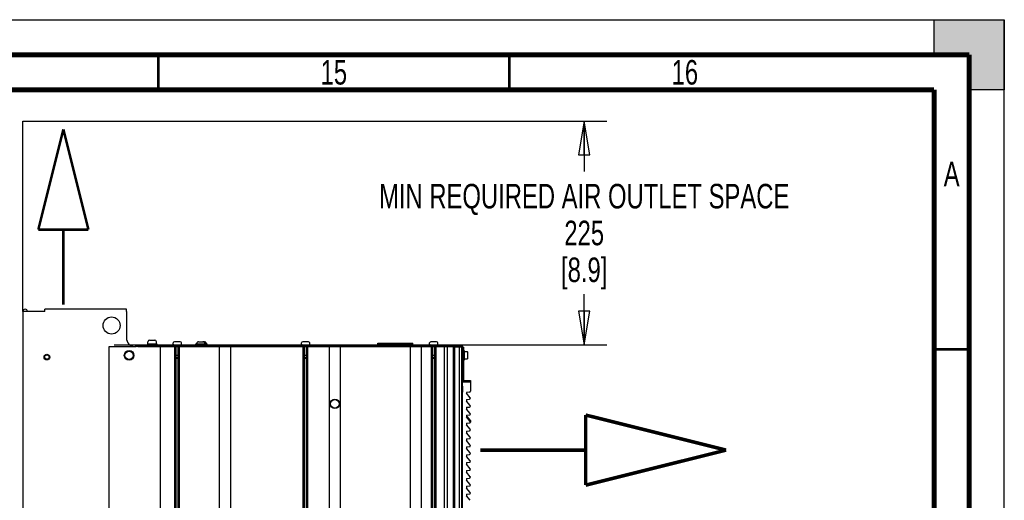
# Paper-space layout 'SUBMITTAL_E2H_2_1' of a CAD drawing. Header units: millimetres. Extents: x 0 to 841, y 0 to 594.
# Tile 67 of 67: x 701 to 841, y 525 to 594. Entities that reach past the tile are written whole.
import ezdxf

# ---------------------------------------------------------------- set-up
doc = ezdxf.new("R2010")
doc.units = ezdxf.units.MM
doc.header["$LTSCALE"] = 46.255
doc.layers.get('0').update_dxf_attribs({"linetype": 'CONTINUOUS'})
for name, color, linetype in [('002___PRT_ALL_AXES', 7, 'CONTINUOUS'), ('02___PRT_ALL_AXES', 7, 'CONTINUOUS'), ('CHAMFERS', 7, 'CONTINUOUS'), ('DATUM', 7, 'CONTINUOUS'), ('DRAFTS', 7, 'CONTINUOUS'), ('NOTES', 7, 'CONTINUOUS'), ('ROUNDS', 7, 'CONTINUOUS')]:
    doc.layers.add(name, color=color, linetype=linetype)
doc.styles.get("Standard").update_dxf_attribs({"font": 'txt', "width": 0.725})
doc.dimstyles.new('DIMSTYLE_1', dxfattribs={"dimtxt": 3.5, "dimasz": 4.8, "dimexe": 3.2, "dimexo": 1.6, "dimgap": 1.75, "dimtad": 0, "dimtih": 1, "dimtoh": 1, "dimdec": 1, "dimzin": 0, "dimdsep": 46, "dimtxsty": 'STANDARD', "dimblk": 'CLOSED', "dimblk1": 'CLOSED', "dimblk2": 'CLOSED', "dimcen": 0.09, "dimadec": 0, "dimazin": 0, "dimtp": 0.4, "dimtm": 0.4, "dimtfac": 1, "dimtdec": 1, "dimtofl": 0, "dimtmove": 0, "dimatfit": 3, "dimldrblk": 'CLOSED', "dimfxl": 1, "dimtolj": 1, "dimtzin": 0, "dimarcsym": 0})

# ---------------------------------------------------------------- blocks, each defined once
blk = doc.blocks.new('_CLOSED')
at = {"color": 0, "linetype": 'BYBLOCK'}
for p, q in [((0, 0), (-1, 0.167)), ((-1, 0.167), (-1, -0.167)), ((-1, -0.167), (0, 0)), ((-1, 0), (0, 0))]:
    blk.add_line(p, q, dxfattribs=at)
blk = doc.blocks.new('*D0')
at = {"color": 2, "linetype": 'CONTINUOUS'}
for p, q in [((717.78, 579.54), (784.36, 579.54)), ((781.16, 579.54), (781.16, 572.34)), ((781.16, 547.64), (781.16, 554.84)), ((714.22, 547.64), (784.36, 547.64))]:
    blk.add_line(p, q, dxfattribs=at)
at = {"color": 2, "linetype": 'CONTINUOUS', "xscale": 4.8, "yscale": 4.8, "zscale": 4.8}
for p, rotation in [((781.16, 579.54), 90), ((781.16, 547.64), 270)]:
    blk.add_blockref('_CLOSED', p, dxfattribs=dict(at, rotation=rotation))
at = {"color": 2, "linetype": 'CONTINUOUS', "insert": (781.16, 570.59), "char_height": 3.5, "width": 73.5875, "attachment_point": 2, "line_spacing_factor": 0.9}
blk.add_mtext('MIN REQUIRED AIR OUTLET SPACE\\P225\\P[8.9]', dxfattribs=at)

psp = doc.layouts.new('SUBMITTAL_E2H_2_1')

# ---------------------------------------------------------------- hatches: boundary and pattern name
at = {"linetype": 'CONTINUOUS'}
h = psp.add_hatch(color=7, dxfattribs=at)
h.paths.add_polyline_path([(0, 10), (5, 10), (5, 5), (10, 5), (10, 0), (0, 0)])
h.paths.add_polyline_path([(0, 594), (10, 594), (10, 589), (5, 589), (5, 584), (0, 584)])
h.paths.add_polyline_path([(841, 0), (841, 10), (836, 10), (836, 5), (831, 5), (831, 0)])
h.paths.add_polyline_path([(836, 584), (836, 589), (831, 589), (831, 594), (841, 594), (841, 584)])

# ---------------------------------------------------------------- linework, layer by layer
at = {"color": 7, "linetype": 'CONTINUOUS'}
for p, q in [((0, 594), (841, 594)), ((0, 594), (841, 594)), ((831, 594), (841, 594)), ((831, 589), (831, 594)), ((831, 589), (831, 594)), ((841, 594), (841, 584)), ((841, 0), (841, 594)), ((841, 0), (841, 594)), ((836, 589), (831, 589)), ((836, 584), (836, 589)), ((841, 584), (836, 584)), ((841, 584), (836, 584)), ((701.2, 552.39), (701.2, 579.54)), ((701.2, 579.54), (762.12, 579.54)), ((713.48, 322.39), (713.48, 547.39)), ((719.26, 548.32), (719.98, 548.32)), ((720.82, 322.39), (720.82, 547.39)), ((722.79, 548.09), (723.6, 548.09)), ((722.86, 322.39), (722.86, 547.39)), ((723.05, 322.39), (723.05, 547.39)), ((723.34, 322.39), (723.34, 547.39)), ((723.53, 322.39), (723.53, 547.39)), ((725.86, 547.79), (727.44, 547.79)), ((725.86, 547.64), (725.86, 547.79)), ((726.23, 548.08), (727.06, 548.08)), ((727.23, 547.64), (727.23, 547.79)), ((727.44, 547.64), (727.44, 547.79)), ((729.23, 322.39), (729.23, 547.39)), ((730.82, 322.39), (730.82, 547.39)), ((741.06, 548.09), (741.87, 548.09)), ((741.13, 322.39), (741.13, 547.39)), ((741.32, 322.39), (741.32, 547.39)), ((741.61, 322.39), (741.61, 547.39)), ((741.8, 322.39), (741.8, 547.39)), ((744.86, 322.39), (744.86, 547.39)), ((746.45, 322.39), (746.45, 547.39)), ((751.77, 547.89), (756.77, 547.89)), ((751.77, 547.64), (751.77, 547.89)), ((756.41, 322.39), (756.41, 547.39)), ((756.77, 547.64), (756.77, 547.89)), ((758, 322.39), (758, 547.39)), ((759.33, 548.09), (760.14, 548.09)), ((759.4, 322.39), (759.4, 547.39)), ((759.59, 322.39), (759.59, 547.39)), ((759.88, 322.39), (759.88, 547.39)), ((760.06, 322.39), (760.06, 547.39)), ((761.22, 547.39), (761.22, 322.39)), ((761.64, 547.39), (761.64, 322.39)), ((763.32, 547.37), (763.44, 547.37)), ((763.44, 547.3), (763.44, 547.37)), ((763.7, 547.24), (763.76, 547.24)), ((763.76, 547.24), (763.76, 322.55)), ((723.05, 546.16), (723.34, 546.16)), ((723.2, 545.64), (723.05, 545.89)), ((723.2, 545.64), (723.34, 545.89)), ((741.32, 546.16), (741.61, 546.16)), ((741.46, 545.64), (741.32, 545.89)), ((741.46, 545.64), (741.61, 545.89)), ((759.59, 546.16), (759.88, 546.16)), ((759.73, 545.64), (759.59, 545.89)), ((759.73, 545.64), (759.88, 545.89)), ((763.95, 546.84), (764.07, 546.84)), ((764.07, 546.84), (764.07, 545.46)), ((764.07, 546.37), (764.08, 546.37)), ((764.07, 545.92), (764.08, 545.92)), ((764.08, 546.67), (764.52, 546.67)), ((764.08, 546.67), (764.08, 545.63)), ((764.08, 545.63), (764.52, 545.63)), ((764.53, 546.66), (764.53, 545.64)), ((763.95, 545.46), (764.07, 545.46)), ((764.83, 540.89), (764.37, 540.85)), ((764.37, 540.85), (764.37, 540.73)), ((764.91, 540.1), (764.37, 540.73)), ((764.37, 539.85), (764.83, 539.89)), ((764.37, 539.85), (764.37, 539.6)), ((764.91, 538.97), (764.37, 539.6)), ((764.37, 538.73), (764.83, 538.77)), ((764.37, 538.73), (764.37, 538.48)), ((764.91, 537.85), (764.37, 538.48)), ((764.37, 537.6), (764.83, 537.64)), ((764.37, 537.6), (764.37, 537.35)), ((764.91, 536.72), (764.37, 537.35)), ((764.37, 536.48), (764.83, 536.52)), ((764.37, 536.48), (764.37, 536.23)), ((764.91, 535.6), (764.37, 536.23)), ((764.37, 535.35), (764.83, 535.39)), ((764.37, 535.35), (764.37, 535.1)), ((764.91, 534.47), (764.37, 535.1)), ((764.37, 534.23), (764.83, 534.27)), ((764.37, 534.23), (764.37, 533.98)), ((764.91, 533.35), (764.37, 533.98)), ((764.37, 533.1), (764.83, 533.14)), ((764.37, 533.1), (764.37, 532.85)), ((764.91, 532.22), (764.37, 532.85)), ((764.37, 531.97), (764.83, 532.01)), ((764.37, 531.97), (764.37, 531.72)), ((764.91, 531.09), (764.37, 531.72)), ((764.37, 530.85), (764.83, 530.89)), ((764.37, 530.85), (764.37, 530.6)), ((764.91, 529.97), (764.37, 530.6)), ((764.37, 529.72), (764.83, 529.76)), ((764.37, 529.72), (764.37, 529.47)), ((764.91, 528.84), (764.37, 529.47)), ((764.37, 528.6), (764.83, 528.64)), ((764.37, 528.6), (764.37, 528.35)), ((764.91, 527.72), (764.37, 528.35)), ((764.37, 527.47), (764.83, 527.51)), ((764.37, 527.47), (764.37, 527.22)), ((764.91, 526.59), (764.37, 527.22)), ((764.37, 526.35), (764.83, 526.39)), ((764.37, 526.35), (764.37, 526.1)), ((764.91, 525.47), (764.37, 526.1))]:
    psp.add_line(p, q, dxfattribs=at)
at = {"color": 3, "linetype": 'CONTINUOUS'}
for p, q in [((715.95, 552.72), (704.35, 552.72)), ((704.35, 552.39), (704.35, 552.72)), ((715.95, 552.39), (715.95, 552.72)), ((704.35, 552.39), (701.2, 552.39)), ((701.2, 552.39), (701.2, 321.64)), ((756.77, 547.66), (751.77, 547.66))]:
    psp.add_line(p, q, dxfattribs=at)
at = {"color": 7, "linetype": 'CONTINUOUS'}
for points, const_width in [([(836, 589), (15, 589)], 0.7), ([(720.5, 584), (720.5, 589)], 0.35), ([(770.5, 584), (770.5, 589)], 0.35), ([(836, 5), (836, 589)], 0.7), ([(831, 584), (20, 584)], 0.7), ([(831, 10), (831, 584)], 0.7), ([(831, 547), (836, 547)], 0.35)]:
    psp.add_lwpolyline(points, dxfattribs=dict(at, const_width=const_width))
at = {"color": 7, "linetype": 'CONTINUOUS', "true_color": 0xe03a00}
for points, const_width in [([(706.97, 578.36), (703.4, 564.07)], 0.357), ([(706.97, 578.36), (710.54, 564.07)], 0.357), ([(703.4, 564.07), (710.54, 564.07)], 0.357), ([(706.97, 564.07), (706.97, 553.36)], 0.357), ([(801.37, 532.63), (781.37, 537.63)], 0.5), ([(781.37, 537.63), (781.37, 527.63)], 0.5), ([(781.37, 532.63), (766.37, 532.63)], 0.5), ([(801.37, 532.63), (781.37, 527.63)], 0.5)]:
    psp.add_lwpolyline(points, dxfattribs=dict(at, const_width=const_width))
at = {"color": 3, "linetype": 'CONTINUOUS'}
for centre, radius in [((713.84, 550.39), 1.22), ((704.62, 545.89), 0.312)]:
    psp.add_circle(centre, radius, dxfattribs=at)
at = {"color": 7, "linetype": 'CONTINUOUS'}
psp.add_circle((745.65, 539.23), 0.613, dxfattribs=at)
at = {"color": 3, "linetype": 'CONTINUOUS'}
psp.add_arc((701.53, 552.39), 0.325, 0, 180, dxfattribs=at)
at = {"color": 7, "linetype": 'CONTINUOUS'}
for centre, radius, start, end in [((719.26, 548.07), 0.25, 90, 180), ((719.98, 548.07), 0.25, 0, 90), ((722.79, 547.9), 0.188, 90, 180), ((723.6, 547.9), 0.188, 0, 90), ((726.23, 547.79), 0.287, 90, 180), ((726.86, 547.79), 0.287, 0, 90), ((727.06, 547.79), 0.287, 0, 90), ((741.06, 547.9), 0.188, 90, 180), ((741.87, 547.9), 0.188, 0, 90), ((759.33, 547.9), 0.188, 90, 180), ((760.14, 547.9), 0.188, 0, 90), ((764.52, 546.66), 0.0125, 0, 90), ((764.52, 545.64), 0.0125, 270, 360), ((764.82, 541.01), 0.125, 275, 360), ((764.82, 540.02), 0.125, 275, 40.6013), ((764.82, 538.89), 0.125, 275, 40.6013), ((764.82, 537.77), 0.125, 275, 40.6013), ((764.82, 536.64), 0.125, 275, 40.6013), ((764.82, 535.52), 0.125, 275, 40.6013), ((764.82, 534.39), 0.125, 275, 40.6013), ((764.82, 533.26), 0.125, 275, 40.6013), ((764.82, 532.14), 0.125, 275, 40.6013), ((764.82, 531.01), 0.125, 275, 40.6013), ((764.82, 529.89), 0.125, 275, 40.6013), ((764.82, 528.76), 0.125, 275, 40.6013), ((764.82, 527.64), 0.125, 275, 40.6013), ((764.82, 526.51), 0.125, 275, 40.6013)]:
    psp.add_arc(centre, radius, start, end, dxfattribs=at)
at = {"layer": '002___PRT_ALL_AXES', "color": 7, "linetype": 'CONTINUOUS'}
for p, q in [((713.48, 547.39), (717.34, 547.39)), ((761.64, 547.39), (761.64, 322.39)), ((762.69, 547.39), (761.71, 547.39)), ((762.69, 547.39), (762.69, 547.3)), ((763.32, 547.3), (763.32, 547.39))]:
    psp.add_line(p, q, dxfattribs=at)
psp.add_circle((704.62, 545.89), 0.406, dxfattribs=at)
at = {"layer": '02___PRT_ALL_AXES', "color": 7, "linetype": 'CONTINUOUS'}
for p, q in [((718.95, 547.8), (720.3, 547.8)), ((718.95, 547.8), (718.95, 547.64)), ((719.01, 547.8), (719.01, 548.07)), ((720.23, 547.8), (720.23, 548.07)), ((720.3, 547.8), (720.3, 547.64))]:
    psp.add_line(p, q, dxfattribs=at)
psp.add_circle((745.65, 539.23), 0.675, dxfattribs=at)
at = {"layer": 'CHAMFERS', "color": 7, "linetype": 'CONTINUOUS'}
for p, q in [((763.76, 542.57), (764.94, 542.55)), ((763.76, 542.38), (764.94, 542.36)), ((764.94, 542.55), (764.94, 541.01))]:
    psp.add_line(p, q, dxfattribs=at)
at = {"layer": 'DATUM', "color": 7, "linetype": 'CONTINUOUS'}
for p, q in [((763.95, 547.3), (762.51, 547.3)), ((762.51, 547.3), (762.51, 322.49))]:
    psp.add_line(p, q, dxfattribs=at)
psp.add_circle((716.34, 546.14), 0.688, dxfattribs=at)
at = {"layer": 'DRAFTS', "color": 7, "linetype": 'CONTINUOUS'}
psp.add_line((765, 536.81), (764.47, 537.43), dxfattribs=at)
for centre, start, end in [((764.38, 537.35), 40.6013, 89.5), ((764.91, 536.73), 284.1362, 40.6013)]:
    psp.add_arc(centre, 0.125, start, end, dxfattribs=at)
at = {"layer": 'NOTES', "color": 7, "linetype": 'CONTINUOUS'}
for p, q in [((762.67, 547.3), (762.67, 322.49)), ((763.37, 547.3), (763.37, 322.49)), ((763.7, 547.3), (763.7, 322.49)), ((763.95, 547.3), (763.95, 542.57))]:
    psp.add_line(p, q, dxfattribs=at)
psp.add_circle((716.34, 546.14), 0.594, dxfattribs=at)
at = {"layer": 'ROUNDS', "color": 3, "linetype": 'CONTINUOUS'}
for p, q in [((715.95, 552.39), (715.95, 548.64)), ((717.6, 547.41), (763.81, 547.41))]:
    psp.add_line(p, q, dxfattribs=at)
at = {"layer": 'ROUNDS', "color": 7, "linetype": 'CONTINUOUS'}
for p, q in [((716.45, 547.64), (763.81, 547.64)), ((717.23, 547.64), (717.23, 547.41)), ((761.71, 547.39), (717.34, 547.39)), ((720.62, 547.39), (720.62, 547.64)), ((722.6, 547.71), (722.6, 547.9)), ((723.79, 547.71), (723.79, 547.9)), ((740.87, 547.71), (740.87, 547.9)), ((742.06, 547.71), (742.06, 547.9)), ((759.14, 547.71), (759.14, 547.9)), ((760.33, 547.71), (760.33, 547.9)), ((761.71, 547.39), (761.71, 547.41)), ((763.81, 547.39), (762.69, 547.39)), ((763.81, 547.39), (763.81, 547.64)), ((763.82, 541.73), (763.82, 540.91))]:
    psp.add_line(p, q, dxfattribs=at)
at = {"layer": 'ROUNDS', "color": 3, "linetype": 'CONTINUOUS'}
psp.add_arc((717.2, 548.64), 1.25, 180, 270, dxfattribs=at)
at = {"layer": 'ROUNDS', "color": 7, "linetype": 'CONTINUOUS'}
for centre, radius, start, end in [((722.66, 547.71), 0.0625, 180, 270), ((723.73, 547.71), 0.0625, 270, 360), ((740.93, 547.71), 0.0625, 180, 270), ((742, 547.71), 0.0625, 270, 360), ((759.2, 547.71), 0.0625, 180, 270), ((760.26, 547.71), 0.0625, 270, 360), ((763.72, 541.73), 0.0938, 0, 67.2357), ((763.72, 540.91), 0.0938, 292.7643, 360)]:
    psp.add_arc(centre, radius, start, end, dxfattribs=at)

# ---------------------------------------------------------------- texts
at = {"color": 2, "linetype": 'CONTINUOUS', "char_height": 3.5, "attachment_point": 2, "line_spacing_factor": 0.9}
for s, insert, width in [('15', (745.5, 588.25), 5.075), ('16', (795.5, 588.25), 5.075), ('A', (833.5, 573.75), 2.5375)]:
    psp.add_mtext(s, dxfattribs=dict(at, insert=insert, width=width))

# ---------------------------------------------------------------- dimensions: what is measured, and where the dimension line sits
at = {"color": 2, "linetype": 'CONTINUOUS'}
dim = psp.add_linear_dim(base=(781.16, 547.64), p1=(716.18, 579.54), p2=(712.62, 547.64), angle=270, text='MIN REQUIRED AIR OUTLET SPACE\\P225\\P[8.9]', dimstyle='DIMSTYLE_1', dxfattribs=at)
dim.commit()
dim.dimension.update_dxf_attribs({"geometry": '*D0', "text_midpoint": (781.16, 563.59), "dimtype": 160})

doc.saveas('drawing.dxf')
